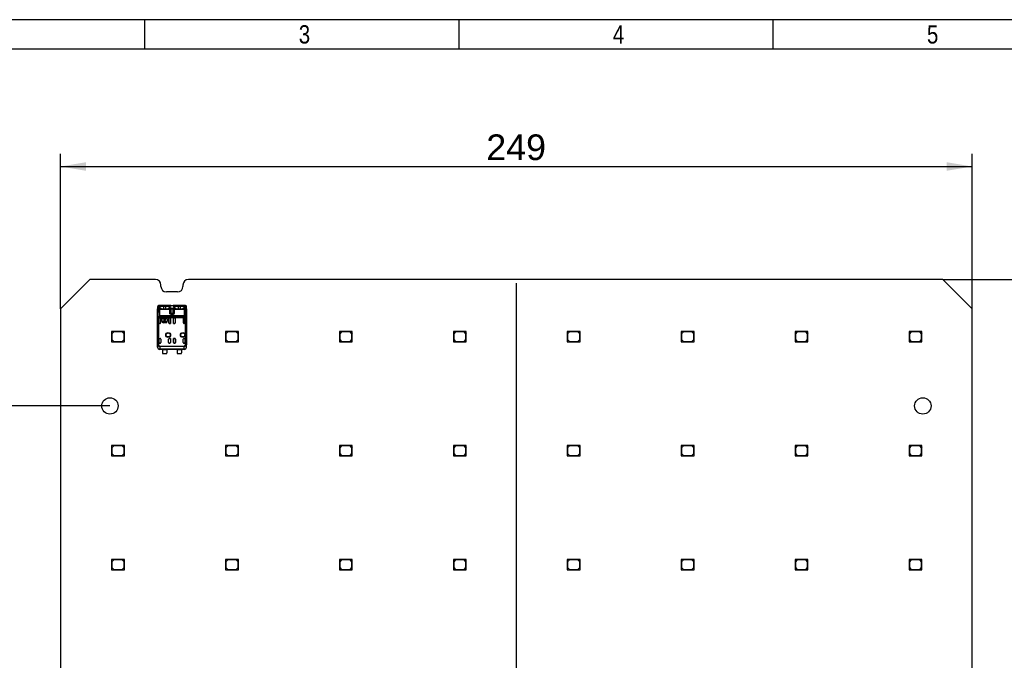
# Model space of a CAD drawing. Header units: millimetres. Extents: x 16 to 406, y 13 to 285.
# Tile 5 of 6: x 88 to 223, y 197 to 285. Entities that reach past the tile are written whole.
import ezdxf
from ezdxf.enums import TextEntityAlignment as Align
from ezdxf.lldxf.tags import DXFTag

# ---------------------------------------------------------------- set-up
doc = ezdxf.new("R2010")
doc.units = ezdxf.units.MM
for name, color, linetype in [('10', 7, 'Continuous'), ('4010-411-12610_S', 7, 'Continuous'), ('Default', 7, 'Continuous'), ('LED_2835', 7, 'Continuous'), ('PCB_3D', 7, 'Continuous')]:
    doc.layers.add(name, color=color, linetype=linetype)
doc.styles.add('SEACAD_Arial', font='arial.ttf')
tags = doc.linetypes.add('CENTER2', pattern=[28.575, 19.05, -3.175, 3.175, -3.175]).pattern_tags.tags
tags[10:11] = [DXFTag(74, 4), DXFTag(75, 0), DXFTag(340, '0'), DXFTag(46, 0.0), DXFTag(50, 0.0), DXFTag(44, 0.0), DXFTag(45, 0.0)]
tags[8:9] = [DXFTag(74, 4), DXFTag(75, 0), DXFTag(340, '0'), DXFTag(46, 0.0), DXFTag(50, 0.0), DXFTag(44, 0.0), DXFTag(45, 0.0)]
tags[6:7] = [DXFTag(74, 4), DXFTag(75, 0), DXFTag(340, '0'), DXFTag(46, 0.0), DXFTag(50, 0.0), DXFTag(44, 0.0), DXFTag(45, 0.0)]
tags[4:5] = [DXFTag(74, 4), DXFTag(75, 0), DXFTag(340, '0'), DXFTag(46, 0.0), DXFTag(50, 0.0), DXFTag(44, 0.0), DXFTag(45, 0.0)]
doc.dimstyles.new('ISO', dxfattribs={"dimtxt": 3.5, "dimasz": 3.5, "dimexe": 1.75, "dimexo": 0, "dimgap": 0.875, "dimtad": 1, "dimlfac": 2, "dimtxsty": 'SEACAD_Arial', "dimblk1": '_SE_FILLED', "dimblk2": '_SE_FILLED', "dimsah": 1, "dimcen": 1.75, "dimadec": 0, "dimazin": 0, "dimtfac": 0.5, "dimtdec": 3, "dimtmove": 0, "dimatfit": 3, "dimfxl": 1, "dimarcsym": 0})

# ---------------------------------------------------------------- blocks, each defined once
blk = doc.blocks.new('SEANNOT_GROUP')
at = {"layer": 'Default', "color": 7, "linetype": 'CENTER2'}
blk.add_line((156.16, 125.12), (156.16, 248.62), dxfattribs=at)
blk = doc.blocks.new('SE')
at = {"layer": '4010-411-12610_S', "color": 7, "linetype": 'Continuous'}
for p, q in [((107.16, 245.4), (107.19, 245.45)), ((107.16, 245.4), (107.17, 245.11)), ((107.16, 245.4), (107.16, 244.6)), ((107.17, 245.11), (107.17, 245.11)), ((107.25, 245.06), (107.17, 245.11)), ((107.17, 240.22), (107.17, 245.11)), ((107.17, 240.22), (107.17, 245.11)), ((107.36, 245.02), (107.25, 245.06)), ((107.27, 245.21), (107.26, 245.5)), ((107.56, 245.54), (107.28, 245.54)), ((107.74, 245.57), (107.36, 245.57)), ((107.43, 245.02), (107.36, 245.02)), ((107.36, 245.02), (107.36, 244.2)), ((107.45, 245.26), (107.4, 245.4)), ((107.4, 245.4), (107.4, 245.24)), ((107.43, 245.12), (108.84, 245.12)), ((107.43, 245.12), (107.43, 245.02)), ((108.84, 245.02), (107.43, 245.02)), ((107.43, 245.02), (107.43, 244.2)), ((107.45, 245.18), (107.45, 245.26)), ((107.6, 245.4), (107.56, 245.54)), ((107.71, 245.13), (108.56, 245.13)), ((107.74, 245.57), (107.76, 245.43)), ((107.96, 245.57), (107.74, 245.57)), ((107.96, 245.43), (107.76, 245.43)), ((107.96, 245.57), (107.96, 245.43)), ((108.31, 245.57), (107.96, 245.57)), ((108.31, 245.43), (107.96, 245.43)), ((107.96, 245.43), (107.96, 245.13)), ((108.31, 245.43), (108.31, 245.57)), ((108.53, 245.57), (108.31, 245.57)), ((108.51, 245.43), (108.31, 245.43)), ((108.31, 245.13), (108.31, 245.43)), ((108.51, 245.43), (108.53, 245.57)), ((108.92, 245.57), (108.53, 245.57)), ((108.7, 245.54), (108.67, 245.4)), ((109.56, 245.54), (108.71, 245.54)), ((108.82, 245.26), (108.81, 245.18)), ((108.81, 245.1), (108.86, 245.24)), ((108.87, 245.4), (108.82, 245.26)), ((108.84, 245.02), (108.84, 245.12)), ((108.9, 245.02), (108.84, 245.02)), ((108.84, 244.52), (108.84, 245.02)), ((108.86, 245.24), (108.87, 245.4)), ((109.01, 245.06), (108.9, 245.02)), ((108.9, 245.02), (108.9, 244.52)), ((108.96, 245.57), (108.91, 245.58)), ((108.92, 245.58), (108.94, 245.57)), ((109.01, 244.52), (109.01, 245.06)), ((109.26, 245.06), (109.26, 244.52)), ((109.36, 245.02), (109.26, 245.06)), ((109.36, 245.58), (109.31, 245.57)), ((109.33, 245.57), (109.34, 245.57)), ((109.74, 245.57), (109.34, 245.57)), ((109.43, 245.02), (109.36, 245.02)), ((109.36, 244.52), (109.36, 245.02)), ((109.45, 245.26), (109.4, 245.4)), ((109.4, 245.4), (109.4, 245.24)), ((109.43, 245.12), (109.43, 245.02)), ((109.43, 245.12), (110.84, 245.12)), ((109.43, 245.02), (109.43, 244.52)), ((110.84, 245.02), (109.43, 245.02)), ((109.45, 245.18), (109.45, 245.26)), ((109.56, 245.54), (109.6, 245.4)), ((109.71, 245.13), (110.56, 245.13)), ((109.96, 245.57), (109.74, 245.57)), ((109.74, 245.57), (109.76, 245.43)), ((109.96, 245.43), (109.76, 245.43)), ((109.96, 245.57), (109.96, 245.43)), ((110.31, 245.57), (109.96, 245.57)), ((110.31, 245.43), (109.96, 245.43)), ((109.96, 245.43), (109.96, 245.13)), ((110.31, 245.43), (110.31, 245.57)), ((110.53, 245.57), (110.31, 245.57)), ((110.31, 245.13), (110.31, 245.43)), ((110.51, 245.43), (110.31, 245.43)), ((110.51, 245.43), (110.53, 245.57)), ((110.91, 245.57), (110.53, 245.57)), ((110.7, 245.54), (110.67, 245.4)), ((110.98, 245.54), (110.71, 245.54)), ((110.82, 245.26), (110.81, 245.18)), ((110.81, 245.1), (110.86, 245.24)), ((110.87, 245.4), (110.82, 245.26)), ((110.84, 245.02), (110.84, 245.12)), ((110.9, 245.02), (110.84, 245.02)), ((110.84, 244.2), (110.84, 245.02)), ((110.86, 245.24), (110.87, 245.4)), ((111.02, 245.06), (110.9, 245.02)), ((110.9, 245.02), (110.9, 244.2)), ((111, 245.5), (111, 245.21)), ((111.09, 245.11), (111.02, 245.06)), ((111.09, 240.22), (111.09, 245.11)), ((111.1, 245.11), (111.09, 245.11)), ((111.1, 244.6), (111.1, 245.4)), ((111.1, 245.11), (111.1, 245.4)), ((111.1, 245.11), (111.1, 240.22)), ((107.16, 244.6), (107.16, 244.6)), ((107.16, 239.87), (107.16, 244.6)), ((107.16, 244.6), (107.16, 244.6)), ((107.22, 243.92), (107.32, 244.09)), ((107.22, 240.15), (107.22, 243.92)), ((107.31, 243.89), (107.39, 244.03)), ((107.46, 243.89), (107.31, 243.89)), ((107.31, 243.89), (107.31, 243.89)), ((107.31, 243.89), (107.31, 240.15)), ((107.36, 244.2), (107.43, 244.2)), ((107.36, 243.79), (107.36, 243.79)), ((107.36, 243.12), (107.36, 243.79)), ((107.36, 243.79), (107.36, 243.13)), ((110.88, 244.03), (107.39, 244.03)), ((107.43, 244.2), (110.84, 244.2)), ((107.46, 243.89), (107.48, 243.89)), ((107.48, 243.89), (107.48, 243.89)), ((108.79, 243.89), (107.48, 243.89)), ((107.58, 243.79), (107.58, 243.22)), ((107.78, 243.74), (107.77, 243.74)), ((107.77, 243.44), (107.77, 243.74)), ((107.77, 243.44), (107.78, 243.44)), ((107.78, 243.44), (107.78, 243.74)), ((107.88, 243.85), (107.88, 243.84)), ((107.88, 243.85), (108.38, 243.85)), ((107.88, 243.84), (108.38, 243.84)), ((107.89, 243.37), (108.1, 243.37)), ((107.89, 243.3), (107.89, 243.37)), ((108.03, 243.63), (107.97, 243.63)), ((107.97, 243.54), (108.03, 243.54)), ((108.1, 243.75), (108.1, 243.8)), ((108.1, 243.8), (108.17, 243.8)), ((108.1, 243.48), (108.1, 243.69)), ((108.1, 243.37), (108.1, 243.42)), ((108.17, 243.8), (108.17, 243.75)), ((108.17, 243.69), (108.17, 243.48)), ((108.17, 243.42), (108.17, 243.37)), ((108.17, 243.37), (108.38, 243.37)), ((108.38, 243.84), (108.38, 243.85)), ((108.38, 243.37), (108.38, 243.3)), ((108.48, 243.74), (108.48, 243.44)), ((108.5, 243.74), (108.48, 243.74)), ((108.48, 243.44), (108.5, 243.44)), ((108.5, 243.74), (108.5, 243.44)), ((108.69, 243.22), (108.69, 243.79)), ((108.79, 243.89), (108.81, 243.89)), ((109.46, 243.89), (108.81, 243.89)), ((108.84, 244.52), (108.9, 244.52)), ((108.9, 244.52), (109.01, 244.52)), ((108.91, 243.79), (108.91, 243.79)), ((108.91, 243.12), (108.91, 243.79)), ((108.91, 243.79), (108.91, 243.13)), ((108.97, 244.46), (109.08, 244.43)), ((109.01, 244.52), (109.26, 244.52)), ((109.06, 244.33), (109.08, 244.43)), ((109.2, 244.33), (109.06, 244.33)), ((109.12, 244.42), (109.13, 244.42)), ((109.13, 244.42), (109.19, 244.43)), ((109.2, 244.33), (109.19, 244.43)), ((109.26, 244.52), (109.36, 244.52)), ((109.36, 244.52), (109.43, 244.52)), ((109.36, 243.79), (109.36, 243.79)), ((109.36, 243.12), (109.36, 243.79)), ((109.36, 243.13), (109.36, 243.79)), ((109.46, 243.89), (109.48, 243.89)), ((110.79, 243.89), (109.48, 243.89)), ((109.58, 243.79), (109.58, 243.22)), ((110.69, 243.22), (110.69, 243.79)), ((110.79, 243.89), (110.79, 243.89)), ((110.79, 243.89), (110.81, 243.89)), ((110.95, 243.89), (110.81, 243.89)), ((110.84, 244.2), (110.9, 244.2)), ((110.91, 243.79), (110.91, 243.79)), ((110.91, 243.12), (110.91, 243.79)), ((110.91, 243.79), (110.91, 243.13)), ((110.95, 244.09), (111.05, 243.92)), ((110.96, 240.15), (110.96, 243.89)), ((111.05, 243.92), (111.05, 240.15)), ((111.11, 244.6), (111.1, 244.6)), ((111.1, 244.6), (111.1, 244.6)), ((111.11, 239.87), (111.11, 244.6)), ((107.36, 243.13), (107.36, 243.12)), ((107.48, 243.13), (107.36, 243.13)), ((107.48, 243.12), (107.36, 243.12)), ((107.48, 243.13), (107.48, 243.12)), ((108.38, 243.3), (107.89, 243.3)), ((108.28, 243.24), (107.98, 243.24)), ((107.98, 243.24), (107.98, 243.23)), ((108.28, 243.23), (107.98, 243.23)), ((108.28, 243.23), (108.28, 243.24)), ((108.79, 243.13), (108.79, 243.12)), ((108.79, 243.13), (108.91, 243.13)), ((108.91, 243.12), (108.79, 243.12)), ((108.91, 243.13), (108.91, 243.12)), ((109.36, 243.13), (109.36, 243.12)), ((109.36, 243.13), (109.48, 243.13)), ((109.48, 243.12), (109.36, 243.12)), ((109.48, 243.13), (109.48, 243.12)), ((110.79, 243.13), (110.79, 243.12)), ((110.91, 243.13), (110.79, 243.13)), ((110.91, 243.12), (110.79, 243.12)), ((110.91, 243.13), (110.91, 243.12)), ((107.36, 241.07), (107.36, 241.07)), ((107.36, 240.52), (107.36, 241.07)), ((107.36, 241.07), (107.36, 240.52)), ((107.36, 241.07), (107.51, 241.07)), ((107.36, 241.07), (107.51, 241.07)), ((107.51, 241.07), (107.51, 241.07)), ((107.61, 240.97), (107.61, 240.52)), ((108.66, 240.52), (108.66, 240.97)), ((108.76, 241.07), (108.76, 241.07)), ((108.76, 241.07), (108.91, 241.07)), ((108.91, 241.07), (108.76, 241.07)), ((108.91, 241.07), (108.91, 241.07)), ((108.91, 241.07), (108.91, 240.52)), ((108.91, 241.07), (108.91, 240.52)), ((109.36, 241.07), (109.36, 241.07)), ((109.36, 240.52), (109.36, 241.07)), ((109.36, 241.07), (109.36, 240.52)), ((109.36, 241.07), (109.51, 241.07)), ((109.51, 241.07), (109.36, 241.07)), ((109.51, 241.07), (109.51, 241.07)), ((109.61, 240.97), (109.61, 240.52)), ((110.66, 240.52), (110.66, 240.97)), ((110.76, 241.07), (110.76, 241.07)), ((110.76, 241.07), (110.91, 241.07)), ((110.76, 241.07), (110.91, 241.07)), ((110.91, 241.07), (110.91, 240.52)), ((110.91, 241.07), (110.91, 241.07)), ((110.91, 241.07), (110.91, 240.52)), ((107.16, 239.87), (107.17, 239.88)), ((107.17, 240.22), (107.17, 240.22)), ((107.17, 240.22), (107.17, 239.88)), ((107.22, 240.11), (107.31, 240.15)), ((107.22, 240.15), (107.31, 240.15)), ((107.36, 240.52), (107.36, 240.52)), ((107.51, 240.42), (107.46, 240.42)), ((107.47, 239.58), (107.46, 239.58)), ((107.46, 239.58), (107.46, 239.57)), ((107.82, 239.57), (107.46, 239.57)), ((107.47, 240.04), (107.47, 239.96)), ((107.47, 240.04), (110.8, 240.04)), ((107.47, 239.96), (107.47, 239.65)), ((110.8, 239.96), (107.47, 239.96)), ((107.47, 239.65), (110.8, 239.65)), ((107.47, 239.65), (107.47, 239.58)), ((110.8, 239.58), (107.47, 239.58)), ((107.47, 239.58), (107.47, 239.58)), ((107.82, 239.58), (107.82, 239.1)), ((107.82, 239.58), (108.45, 239.58)), ((108.45, 239.58), (108.45, 239.1)), ((109.82, 239.57), (108.45, 239.57)), ((108.81, 240.42), (108.76, 240.42)), ((108.91, 240.52), (108.91, 240.52)), ((109.36, 240.52), (109.36, 240.52)), ((109.51, 240.42), (109.46, 240.42)), ((109.82, 239.58), (109.82, 239.1)), ((109.82, 239.58), (110.45, 239.58)), ((110.45, 239.58), (110.45, 239.1)), ((110.81, 239.57), (110.45, 239.57)), ((110.81, 240.42), (110.76, 240.42)), ((110.8, 239.96), (110.8, 240.04)), ((110.8, 239.65), (110.8, 239.96)), ((110.8, 239.58), (110.8, 239.65)), ((110.8, 239.58), (110.8, 239.58)), ((110.81, 239.58), (110.8, 239.58)), ((110.81, 239.57), (110.81, 239.58)), ((110.91, 240.52), (110.91, 240.52)), ((111.04, 240.11), (110.96, 240.15)), ((110.96, 240.15), (111.05, 240.15)), ((111.04, 240.11), (111.04, 240.11)), ((111.09, 240.22), (111.1, 240.22)), ((111.1, 239.88), (111.1, 240.22)), ((111.1, 239.88), (111.11, 239.87)), ((107.85, 239.02), (108.42, 239.02)), ((109.85, 239.02), (110.42, 239.02))]:
    blk.add_line(p, q, dxfattribs=at)
for centre, radius in [((108.61, 241.55), 0.328), ((108.61, 241.55), 0.293), ((108.61, 241.55), 0.276), ((108.61, 241.55), 0.275), ((110.61, 241.55), 0.328), ((110.61, 241.55), 0.293), ((110.61, 241.55), 0.276), ((110.61, 241.55), 0.275)]:
    blk.add_circle(centre, radius, dxfattribs=at)
for centre, radius, start, end in [((107.26, 245.4), 0.0975, 88.4846, 177.9947), ((107.28, 245.1), 0.103, 93.1147, 174.8365), ((107.35, 245.38), 0.199, 88.7083, 125.0584), ((107.38, 245.03), 0.131, 109.7317, 167.0474), ((107.41, 245.31), 0.173, 216.1301, 243.8376), ((107.55, 245.57), 0.467, 242.0828, 254.2359), ((107.49, 245.01), 0.125, 119.2716, 173.1726), ((107.71, 245.21), 0.371, 85.7637, 113.6318), ((107.74, 244.94), 0.485, 88.0249, 107.1465), ((108.52, 244.87), 0.558, 74.1159, 90.7245), ((108.56, 245.21), 0.371, 66.3726, 94.2627), ((108.78, 245.01), 0.125, 6.8284, 60.7273), ((109.13, 244.64), 0.552, 68.1484, 111.8517), ((108.89, 245.03), 0.126, 11.5705, 70.7471), ((109.13, 246.49), 0.941, 257.923, 282.103), ((109.38, 245.03), 0.126, 109.2531, 168.4293), ((109.56, 245.58), 0.481, 243.0574, 254.1819), ((109.49, 245.01), 0.125, 119.2767, 173.1684), ((109.71, 245.2), 0.379, 85.9497, 113.3956), ((109.74, 244.93), 0.493, 88.1205, 107.0508), ((110.52, 244.87), 0.558, 74.1161, 90.7254), ((110.56, 245.21), 0.371, 66.3608, 94.2684), ((110.71, 245.57), 0.467, 285.762, 297.932), ((110.78, 245.01), 0.125, 6.8293, 60.7266), ((110.92, 245.38), 0.193, 45.1148, 91.0119), ((110.86, 245.31), 0.173, 296.1713, 323.8588), ((110.89, 245.03), 0.126, 11.6615, 71.5714), ((111, 245.46), 0.0836, 41.7956, 98.1629), ((111.01, 245.4), 0.0975, 2.0087, 91.5161), ((110.99, 245.1), 0.103, 5.1481, 86.8921), ((110.93, 245.4), 0.177, 0.5122, 42.6413), ((107.39, 244.31), 0.424, 245.6734, 258.4245), ((107.18, 244.21), 0.182, 317.5953, 357.0776), ((107.48, 244.22), 0.208, 218.9398, 244.2406), ((107.01, 244.21), 0.416, 335.0685, 359.2655), ((107.88, 243.74), 0.113, 90, 180), ((107.98, 243.44), 0.213, 180, 270), ((107.88, 243.74), 0.1, 90, 180), ((107.98, 243.44), 0.2, 180, 270), ((108.13, 243.58), 0.169, 101.3273, 165.7958), ((108.13, 243.58), 0.169, 194.2042, 258.6727), ((108.13, 243.58), 0.108, 107.7847, 157.568), ((108.13, 243.58), 0.108, 202.432, 252.2153), ((108.13, 243.58), 0.169, 281.3273, 78.6727), ((108.13, 243.58), 0.108, 287.7847, 72.2153), ((108.28, 243.44), 0.2, 270, 0), ((108.28, 243.44), 0.213, 270, 360), ((108.38, 243.74), 0.113, 0, 90), ((108.38, 243.74), 0.1, 0, 90), ((109.11, 244.76), 0.334, 264.1343, 271.3005), ((111.26, 244.21), 0.415, 180.6971, 204.9695), ((110.3, 243.65), 0.693, 20.5133, 33.6746), ((111.09, 244.21), 0.184, 183.1464, 222.1822), ((110.94, 244.1), 0.214, 276.3279, 301.9726), ((107.47, 239.88), 0.3, 180.004, 269.9956), ((107.32, 240.15), 0.107, 177.5513, 201.0362), ((107.48, 240.25), 0.29, 209.457, 268.84), ((107.51, 240.52), 0.1, 270, 0), ((108.76, 240.52), 0.1, 180, 270), ((109.51, 240.52), 0.1, 270, 0), ((110.76, 240.52), 0.1, 180, 270), ((110.79, 240.26), 0.296, 271.8595, 329.9225), ((110.8, 239.88), 0.3, 270.0044, 359.9972), ((110.94, 240.15), 0.107, 338.6596, 2.1387), ((107.95, 239.1), 0.125, 180, 216.8699), ((108.32, 239.1), 0.125, 323.1301, 0), ((109.95, 239.1), 0.125, 180, 216.8699), ((110.32, 239.1), 0.125, 323.1301, 0)]:
    blk.add_arc(centre, radius, start, end, dxfattribs=at)
for centre, major_axis, ratio, start_param, end_param in [((107.27, 245.11), (-0.1, -0.0024), 0.939661, 4.689874, 6.25773), ((107.28, 245.45), (0.074, -0.0672), 0.8975, 2.254597, 3.932999), ((107.71, 245.5), (0.451, 0), 0.342128, 2.840825, 3.150345), ((108.54, 245.24), (0.469, 0), 0.34202, -0.859272, -0.576897), ((110.91, 245.47), (0, 0.1), 0.754543, 6.070649, 6.283069), ((110.55, 245.5), (-0.45, 0), 0.34204, 3.132956, 3.443098), ((111, 245.11), (-0.1, 0.0024), 0.939661, 3.166998, 4.734915), ((107.46, 244.6), (-0.3, 0), 0.999962, 6.103357, 6.283185), ((107.46, 243.79), (0.1, 0), 0.999994, 1.570796, 3.141593), ((107.46, 243.79), (0.1, 0), 0.999994, 1.570796, 3.141593), ((107.48, 243.79), (0.1, 0), 0.999848, 0, 1.570796), ((108.79, 243.79), (-0.1, 0), 0.999848, 4.712389, 6.283185), ((108.81, 243.79), (-0.1, 0), 0.999994, 3.141593, 4.712389), ((108.81, 243.79), (-0.1, 0), 0.999994, 3.141593, 4.712389), ((109.09, 244.52), (0, -0.1), 0.821429, 4.712389, 6.100671), ((109.17, 244.52), (0, 0.1), 0.821429, 3.324107, 4.712389), ((109.46, 243.79), (0.1, 0), 0.999994, 1.570796, 3.141593), ((109.46, 243.79), (0.1, 0), 0.999994, 1.570796, 3.141593), ((109.48, 243.79), (0.1, 0), 0.999848, 0, 1.570796), ((110.79, 243.79), (-0.1, 0), 0.999848, 4.712389, 6.283185), ((110.81, 243.79), (-0.1, 0), 0.999994, 3.141593, 4.712389), ((110.81, 243.79), (-0.1, 0), 0.999994, 3.141593, 4.712389), ((110.81, 244.6), (-0.3, 0), 0.999962, 3.141593, 3.321418), ((107.48, 243.22), (0.0707, 0.0707), 0.999695, 3.926839, 5.497939), ((107.48, 243.23), (0.0707, 0.0707), 0.999695, 3.932239, 4.712389), ((108.79, 243.22), (-0.0707, 0.0707), 0.999695, 0.785246, 2.356347), ((108.79, 243.23), (-0.0707, 0.0707), 0.999695, 1.570796, 2.356347), ((109.48, 243.22), (0.0707, 0.0707), 0.999695, 3.926838, 5.497939), ((109.48, 243.23), (0.0707, 0.0707), 0.999695, 3.926838, 4.712389), ((110.79, 243.22), (-0.0707, 0.0707), 0.999695, 0.785246, 2.356347), ((110.79, 243.23), (-0.0707, 0.0707), 0.999695, 1.570796, 2.356347), ((107.51, 240.97), (0, -0.1), 0.999848, 1.570796, 3.141593), ((107.51, 240.97), (0, -0.1), 0.999848, 1.570796, 3.141593), ((108.76, 240.97), (0, -0.1), 0.999848, 3.141593, 4.712389), ((108.76, 240.97), (0, -0.1), 0.999848, 3.141593, 4.712389), ((109.51, 240.97), (0, -0.1), 0.999848, 1.570796, 3.141593), ((109.51, 240.97), (0, -0.1), 0.999848, 1.570796, 3.141593), ((110.76, 240.97), (0, -0.1), 0.999848, 3.141593, 4.712389), ((110.76, 240.97), (0, -0.1), 0.999848, 3.141593, 4.712389), ((107.46, 239.87), (0.212, 0.212), 0.999924, 2.35623, 3.926978), ((107.47, 239.88), (-0.3, 0.003), 0.766027, 0.013567, 1.579437), ((107.46, 240.52), (0.1, 0), 0.999994, 3.141593, 4.712389), ((107.46, 240.52), (0.1, 0), 0.999994, 3.141593, 4.712375), ((108.81, 240.52), (-0.1, 0), 0.999994, 1.570796, 3.141593), ((108.81, 240.52), (-0.1, 0), 0.999994, 1.570796, 3.141593), ((109.46, 240.52), (0.1, 0), 0.999994, 3.141593, 4.712389), ((109.46, 240.52), (0.1, 0), 0.999994, 3.141593, 4.712389), ((110.8, 239.88), (-0.3, -0.003), 0.766027, 1.562157, 3.128038), ((110.81, 240.52), (-0.1, 0), 0.999994, 1.570796, 3.141593), ((110.81, 240.52), (-0.1, 0), 0.999994, 1.57081, 3.141593), ((110.81, 239.87), (-0.212, 0.212), 0.999924, 2.356207, 3.926956)]:
    blk.add_ellipse(centre, major_axis=major_axis, ratio=ratio, start_param=start_param, end_param=end_param, dxfattribs=at)
for points, degree, knots in [([(107.36, 245.57), (107.35, 245.57), (107.34, 245.57), (107.31, 245.57), (107.3, 245.56), (107.29, 245.55), (107.28, 245.54)], 3, [0, 0, 0, 0, 0.244606, 0.491396, 0.742515, 1, 1, 1, 1]), ([(107.4, 245.4), (107.4, 245.44), (107.44, 245.48), (107.49, 245.52), (107.56, 245.54)], 2, [0, 0, 0, 0.5, 0.5, 1, 1, 1]), ([(107.71, 245.13), (107.59, 245.13), (107.5, 245.16), (107.4, 245.19), (107.4, 245.24)], 2, [0, 0, 0, 0.5, 0.5, 1, 1, 1]), ([(107.6, 245.4), (107.59, 245.4), (107.56, 245.39), (107.54, 245.37), (107.51, 245.35), (107.48, 245.33), (107.47, 245.31), (107.45, 245.29), (107.45, 245.27), (107.45, 245.26)], 3, [0, 0, 0, 0, 0.119171, 0.246227, 0.381178, 0.524029, 0.674783, 0.83344, 1, 1, 1, 1]), ([(108.86, 245.24), (108.86, 245.19), (108.77, 245.16), (108.69, 245.13), (108.56, 245.13)], 2, [0, 0, 0, 0.5, 0.5, 1, 1, 1]), ([(108.82, 245.26), (108.81, 245.27), (108.81, 245.28), (108.81, 245.3), (108.79, 245.32), (108.77, 245.34), (108.73, 245.37), (108.69, 245.39), (108.67, 245.4)], 3, [0, 0, 0, 0, 0.13162, 0.259649, 0.384096, 0.504969, 0.752582, 1, 1, 1, 1]), ([(109.26, 245.06), (109.25, 245.06), (109.24, 245.07), (109.22, 245.08), (109.2, 245.09), (109.17, 245.09), (109.15, 245.1), (109.12, 245.1), (109.1, 245.09), (109.07, 245.09), (109.05, 245.08), (109.03, 245.07), (109.02, 245.06), (109.01, 245.06)], 3, [0, 0, 0, 0, 0.095482, 0.187791, 0.277611, 0.365684, 0.452798, 0.539767, 0.627407, 0.716518, 0.80786, 0.90214, 1, 1, 1, 1]), ([(109.71, 245.13), (109.59, 245.13), (109.5, 245.16), (109.4, 245.19), (109.4, 245.24)], 2, [0, 0, 0, 0.5, 0.5, 1, 1, 1]), ([(109.6, 245.4), (109.59, 245.4), (109.56, 245.39), (109.54, 245.37), (109.51, 245.35), (109.48, 245.33), (109.47, 245.31), (109.45, 245.29), (109.45, 245.27), (109.45, 245.26)], 3, [0, 0, 0, 0, 0.119189, 0.246257, 0.381214, 0.524065, 0.674813, 0.833458, 1, 1, 1, 1]), ([(110.86, 245.24), (110.86, 245.19), (110.77, 245.16), (110.69, 245.13), (110.56, 245.13)], 2, [0, 0, 0, 0.5, 0.5, 1, 1, 1]), ([(110.82, 245.26), (110.81, 245.27), (110.81, 245.28), (110.81, 245.3), (110.79, 245.32), (110.77, 245.34), (110.73, 245.37), (110.69, 245.39), (110.67, 245.4)], 3, [0, 0, 0, 0, 0.13162, 0.259649, 0.384096, 0.504969, 0.752582, 1, 1, 1, 1]), ([(110.98, 245.54), (110.98, 245.55), (110.97, 245.56), (110.96, 245.57), (110.94, 245.57), (110.93, 245.57), (110.91, 245.57), (110.91, 245.57)], 3, [0, 0, 0, 0, 0.206395, 0.408543, 0.607471, 0.804252, 1, 1, 1, 1]), ([(109.06, 244.33), (108.97, 244.35), (108.91, 244.4), (108.88, 244.42), (108.86, 244.46), (108.84, 244.49), (108.84, 244.52)], 2, [0, 0, 0, 0.5, 0.5, 0.75, 0.75, 1, 1, 1]), ([(108.9, 244.52), (108.9, 244.52), (108.91, 244.51), (108.91, 244.5), (108.92, 244.49), (108.94, 244.47), (108.96, 244.47), (108.97, 244.46)], 3, [0, 0, 0, 0, 0.116292, 0.245911, 0.39736, 0.643352, 1, 1, 1, 1]), ([(109.19, 244.43), (109.2, 244.43), (109.23, 244.43), (109.26, 244.44), (109.3, 244.46), (109.32, 244.47), (109.34, 244.49), (109.36, 244.51), (109.36, 244.52), (109.36, 244.52)], 3, [0, 0, 0, 0, 0.180622, 0.363866, 0.549849, 0.69593, 0.816556, 0.915955, 1, 1, 1, 1]), ([(109.43, 244.52), (109.42, 244.45), (109.36, 244.4), (109.33, 244.37), (109.29, 244.35), (109.25, 244.34), (109.2, 244.33)], 2, [0, 0, 0, 0.5, 0.5, 0.75, 0.75, 1, 1, 1]), ([(107.17, 240.22), (107.17, 240.21), (107.17, 240.2), (107.18, 240.19), (107.18, 240.18), (107.19, 240.17), (107.19, 240.16), (107.2, 240.16), (107.21, 240.16), (107.22, 240.15)], 3, [0, 0, 0, 0, 0.113395, 0.227464, 0.348898, 0.483291, 0.634809, 0.806373, 1, 1, 1, 1]), ([(107.22, 240.11), (107.22, 240.12), (107.2, 240.12), (107.19, 240.14), (107.18, 240.15), (107.17, 240.18), (107.17, 240.21), (107.17, 240.22)], 3, [0, 0, 0, 0, 0.233305, 0.418726, 0.557587, 0.771407, 1, 1, 1, 1]), ([(111.1, 240.22), (111.1, 240.21), (111.1, 240.2), (111.09, 240.18), (111.09, 240.16), (111.08, 240.14), (111.07, 240.13), (111.05, 240.12), (111.04, 240.11)], 3, [0, 0, 0, 0, 0.122214, 0.238699, 0.352338, 0.466231, 0.68875, 1, 1, 1, 1]), ([(111.05, 240.15), (111.06, 240.16), (111.07, 240.16), (111.08, 240.17), (111.09, 240.18), (111.09, 240.2), (111.09, 240.21), (111.09, 240.22)], 3, [0, 0, 0, 0, 0.264912, 0.488067, 0.676456, 0.841557, 1, 1, 1, 1])]:
    blk.add_open_spline(points, degree=degree, knots=knots, dxfattribs=at)
for points, degree in [([(108.71, 245.54), (108.86, 245.49), (108.86, 245.4)], 2), ([(109.4, 245.4), (109.4, 245.49), (109.56, 245.54)], 2), ([(110.71, 245.54), (110.86, 245.49), (110.86, 245.4)], 2), ([(107.47, 240.04), (107.45, 240.04), (107.4, 240.05), (107.35, 240.09), (107.32, 240.13), (107.31, 240.15)], 3), ([(110.96, 240.15), (110.95, 240.13), (110.92, 240.09), (110.86, 240.05), (110.82, 240.04), (110.8, 240.04)], 3)]:
    blk.add_open_spline(points, degree=degree, dxfattribs=at)
blk.add_rational_spline([(110.88, 244.03), (110.91, 244.05), (110.94, 244.07), (110.95, 244.09)], [1.05939443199, 0.980194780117, 0.980201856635, 1.05941566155], degree=3, dxfattribs=at)
at = {"layer": 'LED_2835', "color": 7, "linetype": 'Continuous'}
for p, q in [((102.39, 242.02), (100.89, 242.02)), ((100.89, 242.02), (100.89, 240.62)), ((102.64, 242.02), (102.39, 242.02)), ((102.39, 242.02), (102.64, 241.77)), ((102.64, 241.77), (102.64, 242.02)), ((117.95, 242.02), (116.45, 242.02)), ((116.45, 242.02), (116.45, 240.62)), ((118.2, 242.02), (117.95, 242.02)), ((117.95, 242.02), (118.2, 241.77)), ((118.2, 241.77), (118.2, 242.02)), ((133.5, 242.02), (132, 242.02)), ((132, 242.02), (132, 240.62)), ((133.75, 242.02), (133.5, 242.02)), ((133.5, 242.02), (133.75, 241.77)), ((133.75, 241.77), (133.75, 242.02)), ((149.06, 242.02), (147.56, 242.02)), ((147.56, 242.02), (147.56, 240.62)), ((149.31, 242.02), (149.06, 242.02)), ((149.06, 242.02), (149.31, 241.77)), ((149.31, 241.77), (149.31, 242.02)), ((164.61, 242.02), (163.11, 242.02)), ((163.11, 242.02), (163.11, 240.62)), ((164.86, 242.02), (164.61, 242.02)), ((164.61, 242.02), (164.86, 241.77)), ((164.86, 241.77), (164.86, 242.02)), ((180.17, 242.02), (178.67, 242.02)), ((178.67, 242.02), (178.67, 240.62)), ((180.42, 242.02), (180.17, 242.02)), ((180.17, 242.02), (180.42, 241.77)), ((180.42, 241.77), (180.42, 242.02)), ((195.72, 242.02), (194.22, 242.02)), ((194.22, 242.02), (194.22, 240.62)), ((195.97, 242.02), (195.72, 242.02)), ((195.72, 242.02), (195.97, 241.77)), ((195.97, 241.77), (195.97, 242.02)), ((211.28, 242.02), (209.78, 242.02)), ((209.78, 242.02), (209.78, 240.62)), ((211.53, 242.02), (211.28, 242.02)), ((211.28, 242.02), (211.53, 241.77)), ((211.53, 241.77), (211.53, 242.02)), ((101.19, 241.97), (100.94, 241.72)), ((100.94, 241.72), (100.94, 240.92)), ((100.94, 240.92), (101.19, 240.67)), ((102.34, 241.97), (101.19, 241.97)), ((101.19, 240.67), (102.34, 240.67)), ((102.59, 241.72), (102.34, 241.97)), ((102.34, 240.67), (102.59, 240.92)), ((102.59, 240.92), (102.59, 241.72)), ((102.64, 240.62), (102.64, 241.77)), ((116.75, 241.97), (116.5, 241.72)), ((116.5, 241.72), (116.5, 240.92)), ((116.5, 240.92), (116.75, 240.67)), ((117.9, 241.97), (116.75, 241.97)), ((116.75, 240.67), (117.9, 240.67)), ((118.15, 241.72), (117.9, 241.97)), ((117.9, 240.67), (118.15, 240.92)), ((118.15, 240.92), (118.15, 241.72)), ((118.2, 240.62), (118.2, 241.77)), ((132.3, 241.97), (132.05, 241.72)), ((132.05, 241.72), (132.05, 240.92)), ((132.05, 240.92), (132.3, 240.67)), ((133.45, 241.97), (132.3, 241.97)), ((132.3, 240.67), (133.45, 240.67)), ((133.7, 241.72), (133.45, 241.97)), ((133.45, 240.67), (133.7, 240.92)), ((133.7, 240.92), (133.7, 241.72)), ((133.75, 240.62), (133.75, 241.77)), ((147.86, 241.97), (147.61, 241.72)), ((147.61, 241.72), (147.61, 240.92)), ((147.61, 240.92), (147.86, 240.67)), ((149.01, 241.97), (147.86, 241.97)), ((147.86, 240.67), (149.01, 240.67)), ((149.26, 241.72), (149.01, 241.97)), ((149.01, 240.67), (149.26, 240.92)), ((149.26, 240.92), (149.26, 241.72)), ((149.31, 240.62), (149.31, 241.77)), ((163.41, 241.97), (163.16, 241.72)), ((163.16, 241.72), (163.16, 240.92)), ((163.16, 240.92), (163.41, 240.67)), ((164.56, 241.97), (163.41, 241.97)), ((163.41, 240.67), (164.56, 240.67)), ((164.81, 241.72), (164.56, 241.97)), ((164.56, 240.67), (164.81, 240.92)), ((164.81, 240.92), (164.81, 241.72)), ((164.86, 240.62), (164.86, 241.77)), ((178.97, 241.97), (178.72, 241.72)), ((178.72, 241.72), (178.72, 240.92)), ((178.72, 240.92), (178.97, 240.67)), ((180.12, 241.97), (178.97, 241.97)), ((178.97, 240.67), (180.12, 240.67)), ((180.37, 241.72), (180.12, 241.97)), ((180.12, 240.67), (180.37, 240.92)), ((180.37, 240.92), (180.37, 241.72)), ((180.42, 240.62), (180.42, 241.77)), ((194.52, 241.97), (194.27, 241.72)), ((194.27, 241.72), (194.27, 240.92)), ((194.27, 240.92), (194.52, 240.67)), ((195.67, 241.97), (194.52, 241.97)), ((194.52, 240.67), (195.67, 240.67)), ((195.92, 241.72), (195.67, 241.97)), ((195.67, 240.67), (195.92, 240.92)), ((195.92, 240.92), (195.92, 241.72)), ((195.97, 240.62), (195.97, 241.77)), ((210.08, 241.97), (209.83, 241.72)), ((209.83, 241.72), (209.83, 240.92)), ((209.83, 240.92), (210.08, 240.67)), ((211.23, 241.97), (210.08, 241.97)), ((210.08, 240.67), (211.23, 240.67)), ((211.48, 241.72), (211.23, 241.97)), ((211.23, 240.67), (211.48, 240.92)), ((211.48, 240.92), (211.48, 241.72)), ((211.53, 240.62), (211.53, 241.77)), ((100.89, 240.62), (102.64, 240.62)), ((116.45, 240.62), (118.2, 240.62)), ((132, 240.62), (133.75, 240.62)), ((147.56, 240.62), (149.31, 240.62)), ((163.11, 240.62), (164.86, 240.62)), ((178.67, 240.62), (180.42, 240.62)), ((194.22, 240.62), (195.97, 240.62)), ((209.78, 240.62), (211.53, 240.62)), ((102.39, 226.46), (100.89, 226.46)), ((100.89, 226.46), (100.89, 225.06)), ((101.19, 226.41), (100.94, 226.16)), ((100.94, 226.16), (100.94, 225.36)), ((102.34, 226.41), (101.19, 226.41)), ((102.59, 226.16), (102.34, 226.41)), ((102.64, 226.46), (102.39, 226.46)), ((102.39, 226.46), (102.64, 226.21)), ((102.59, 225.36), (102.59, 226.16)), ((102.64, 226.21), (102.64, 226.46)), ((102.64, 225.06), (102.64, 226.21)), ((117.95, 226.46), (116.45, 226.46)), ((116.45, 226.46), (116.45, 225.06)), ((116.75, 226.41), (116.5, 226.16)), ((116.5, 226.16), (116.5, 225.36)), ((117.9, 226.41), (116.75, 226.41)), ((118.15, 226.16), (117.9, 226.41)), ((118.2, 226.46), (117.95, 226.46)), ((117.95, 226.46), (118.2, 226.21)), ((118.15, 225.36), (118.15, 226.16)), ((118.2, 226.21), (118.2, 226.46)), ((118.2, 225.06), (118.2, 226.21)), ((133.5, 226.46), (132, 226.46)), ((132, 226.46), (132, 225.06)), ((132.3, 226.41), (132.05, 226.16)), ((132.05, 226.16), (132.05, 225.36)), ((133.45, 226.41), (132.3, 226.41)), ((133.7, 226.16), (133.45, 226.41)), ((133.75, 226.46), (133.5, 226.46)), ((133.5, 226.46), (133.75, 226.21)), ((133.7, 225.36), (133.7, 226.16)), ((133.75, 226.21), (133.75, 226.46)), ((133.75, 225.06), (133.75, 226.21)), ((149.06, 226.46), (147.56, 226.46)), ((147.56, 226.46), (147.56, 225.06)), ((147.86, 226.41), (147.61, 226.16)), ((147.61, 226.16), (147.61, 225.36)), ((149.01, 226.41), (147.86, 226.41)), ((149.26, 226.16), (149.01, 226.41)), ((149.31, 226.46), (149.06, 226.46)), ((149.06, 226.46), (149.31, 226.21)), ((149.26, 225.36), (149.26, 226.16)), ((149.31, 226.21), (149.31, 226.46)), ((149.31, 225.06), (149.31, 226.21)), ((164.61, 226.46), (163.11, 226.46)), ((163.11, 226.46), (163.11, 225.06)), ((163.41, 226.41), (163.16, 226.16)), ((163.16, 226.16), (163.16, 225.36)), ((164.56, 226.41), (163.41, 226.41)), ((164.81, 226.16), (164.56, 226.41)), ((164.86, 226.46), (164.61, 226.46)), ((164.61, 226.46), (164.86, 226.21)), ((164.81, 225.36), (164.81, 226.16)), ((164.86, 226.21), (164.86, 226.46)), ((164.86, 225.06), (164.86, 226.21)), ((180.17, 226.46), (178.67, 226.46)), ((178.67, 226.46), (178.67, 225.06)), ((178.97, 226.41), (178.72, 226.16)), ((178.72, 226.16), (178.72, 225.36)), ((180.12, 226.41), (178.97, 226.41)), ((180.37, 226.16), (180.12, 226.41)), ((180.42, 226.46), (180.17, 226.46)), ((180.17, 226.46), (180.42, 226.21)), ((180.37, 225.36), (180.37, 226.16)), ((180.42, 226.21), (180.42, 226.46)), ((180.42, 225.06), (180.42, 226.21)), ((195.72, 226.46), (194.22, 226.46)), ((194.22, 226.46), (194.22, 225.06)), ((194.52, 226.41), (194.27, 226.16)), ((194.27, 226.16), (194.27, 225.36)), ((195.67, 226.41), (194.52, 226.41)), ((195.92, 226.16), (195.67, 226.41)), ((195.97, 226.46), (195.72, 226.46)), ((195.72, 226.46), (195.97, 226.21)), ((195.92, 225.36), (195.92, 226.16)), ((195.97, 226.21), (195.97, 226.46)), ((195.97, 225.06), (195.97, 226.21)), ((211.28, 226.46), (209.78, 226.46)), ((209.78, 226.46), (209.78, 225.06)), ((210.08, 226.41), (209.83, 226.16)), ((209.83, 226.16), (209.83, 225.36)), ((211.23, 226.41), (210.08, 226.41)), ((211.48, 226.16), (211.23, 226.41)), ((211.53, 226.46), (211.28, 226.46)), ((211.28, 226.46), (211.53, 226.21)), ((211.48, 225.36), (211.48, 226.16)), ((211.53, 226.21), (211.53, 226.46)), ((211.53, 225.06), (211.53, 226.21)), ((100.89, 225.06), (102.64, 225.06)), ((100.94, 225.36), (101.19, 225.11)), ((101.19, 225.11), (102.34, 225.11)), ((102.34, 225.11), (102.59, 225.36)), ((116.45, 225.06), (118.2, 225.06)), ((116.5, 225.36), (116.75, 225.11)), ((116.75, 225.11), (117.9, 225.11)), ((117.9, 225.11), (118.15, 225.36)), ((132, 225.06), (133.75, 225.06)), ((132.05, 225.36), (132.3, 225.11)), ((132.3, 225.11), (133.45, 225.11)), ((133.45, 225.11), (133.7, 225.36)), ((147.56, 225.06), (149.31, 225.06)), ((147.61, 225.36), (147.86, 225.11)), ((147.86, 225.11), (149.01, 225.11)), ((149.01, 225.11), (149.26, 225.36)), ((163.11, 225.06), (164.86, 225.06)), ((163.16, 225.36), (163.41, 225.11)), ((163.41, 225.11), (164.56, 225.11)), ((164.56, 225.11), (164.81, 225.36)), ((178.67, 225.06), (180.42, 225.06)), ((178.72, 225.36), (178.97, 225.11)), ((178.97, 225.11), (180.12, 225.11)), ((180.12, 225.11), (180.37, 225.36)), ((194.22, 225.06), (195.97, 225.06)), ((194.27, 225.36), (194.52, 225.11)), ((194.52, 225.11), (195.67, 225.11)), ((195.67, 225.11), (195.92, 225.36)), ((209.78, 225.06), (211.53, 225.06)), ((209.83, 225.36), (210.08, 225.11)), ((210.08, 225.11), (211.23, 225.11)), ((211.23, 225.11), (211.48, 225.36)), ((102.39, 210.91), (100.89, 210.91)), ((100.89, 210.91), (100.89, 209.51)), ((101.19, 210.86), (100.94, 210.61)), ((100.94, 210.61), (100.94, 209.81)), ((100.94, 209.81), (101.19, 209.56)), ((102.34, 210.86), (101.19, 210.86)), ((102.59, 210.61), (102.34, 210.86)), ((102.34, 209.56), (102.59, 209.81)), ((102.64, 210.91), (102.39, 210.91)), ((102.39, 210.91), (102.64, 210.66)), ((102.59, 209.81), (102.59, 210.61)), ((102.64, 210.66), (102.64, 210.91)), ((102.64, 209.51), (102.64, 210.66)), ((117.95, 210.91), (116.45, 210.91)), ((116.45, 210.91), (116.45, 209.51)), ((116.75, 210.86), (116.5, 210.61)), ((116.5, 210.61), (116.5, 209.81)), ((116.5, 209.81), (116.75, 209.56)), ((117.9, 210.86), (116.75, 210.86)), ((118.15, 210.61), (117.9, 210.86)), ((117.9, 209.56), (118.15, 209.81)), ((118.2, 210.91), (117.95, 210.91)), ((117.95, 210.91), (118.2, 210.66)), ((118.15, 209.81), (118.15, 210.61)), ((118.2, 210.66), (118.2, 210.91)), ((118.2, 209.51), (118.2, 210.66)), ((133.5, 210.91), (132, 210.91)), ((132, 210.91), (132, 209.51)), ((132.3, 210.86), (132.05, 210.61)), ((132.05, 210.61), (132.05, 209.81)), ((132.05, 209.81), (132.3, 209.56)), ((133.45, 210.86), (132.3, 210.86)), ((133.7, 210.61), (133.45, 210.86)), ((133.45, 209.56), (133.7, 209.81)), ((133.75, 210.91), (133.5, 210.91)), ((133.5, 210.91), (133.75, 210.66)), ((133.7, 209.81), (133.7, 210.61)), ((133.75, 210.66), (133.75, 210.91)), ((133.75, 209.51), (133.75, 210.66)), ((149.06, 210.91), (147.56, 210.91)), ((147.56, 210.91), (147.56, 209.51)), ((147.86, 210.86), (147.61, 210.61)), ((147.61, 210.61), (147.61, 209.81)), ((147.61, 209.81), (147.86, 209.56)), ((149.01, 210.86), (147.86, 210.86)), ((149.26, 210.61), (149.01, 210.86)), ((149.01, 209.56), (149.26, 209.81)), ((149.31, 210.91), (149.06, 210.91)), ((149.06, 210.91), (149.31, 210.66)), ((149.26, 209.81), (149.26, 210.61)), ((149.31, 210.66), (149.31, 210.91)), ((149.31, 209.51), (149.31, 210.66)), ((164.61, 210.91), (163.11, 210.91)), ((163.11, 210.91), (163.11, 209.51)), ((163.41, 210.86), (163.16, 210.61)), ((163.16, 210.61), (163.16, 209.81)), ((163.16, 209.81), (163.41, 209.56)), ((164.56, 210.86), (163.41, 210.86)), ((164.81, 210.61), (164.56, 210.86)), ((164.56, 209.56), (164.81, 209.81)), ((164.86, 210.91), (164.61, 210.91)), ((164.61, 210.91), (164.86, 210.66)), ((164.81, 209.81), (164.81, 210.61)), ((164.86, 210.66), (164.86, 210.91)), ((164.86, 209.51), (164.86, 210.66)), ((180.17, 210.91), (178.67, 210.91)), ((178.67, 210.91), (178.67, 209.51)), ((178.97, 210.86), (178.72, 210.61)), ((178.72, 210.61), (178.72, 209.81)), ((178.72, 209.81), (178.97, 209.56)), ((180.12, 210.86), (178.97, 210.86)), ((180.37, 210.61), (180.12, 210.86)), ((180.12, 209.56), (180.37, 209.81)), ((180.42, 210.91), (180.17, 210.91)), ((180.17, 210.91), (180.42, 210.66)), ((180.37, 209.81), (180.37, 210.61)), ((180.42, 210.66), (180.42, 210.91)), ((180.42, 209.51), (180.42, 210.66)), ((195.72, 210.91), (194.22, 210.91)), ((194.22, 210.91), (194.22, 209.51)), ((194.52, 210.86), (194.27, 210.61)), ((194.27, 210.61), (194.27, 209.81)), ((194.27, 209.81), (194.52, 209.56)), ((195.67, 210.86), (194.52, 210.86)), ((195.92, 210.61), (195.67, 210.86)), ((195.67, 209.56), (195.92, 209.81)), ((195.97, 210.91), (195.72, 210.91)), ((195.72, 210.91), (195.97, 210.66)), ((195.92, 209.81), (195.92, 210.61)), ((195.97, 210.66), (195.97, 210.91)), ((195.97, 209.51), (195.97, 210.66)), ((211.28, 210.91), (209.78, 210.91)), ((209.78, 210.91), (209.78, 209.51)), ((210.08, 210.86), (209.83, 210.61)), ((209.83, 210.61), (209.83, 209.81)), ((209.83, 209.81), (210.08, 209.56)), ((211.23, 210.86), (210.08, 210.86)), ((211.48, 210.61), (211.23, 210.86)), ((211.23, 209.56), (211.48, 209.81)), ((211.53, 210.91), (211.28, 210.91)), ((211.28, 210.91), (211.53, 210.66)), ((211.48, 209.81), (211.48, 210.61)), ((211.53, 210.66), (211.53, 210.91)), ((211.53, 209.51), (211.53, 210.66)), ((100.89, 209.51), (102.64, 209.51)), ((101.19, 209.56), (102.34, 209.56)), ((116.45, 209.51), (118.2, 209.51)), ((116.75, 209.56), (117.9, 209.56)), ((132, 209.51), (133.75, 209.51)), ((132.3, 209.56), (133.45, 209.56)), ((147.56, 209.51), (149.31, 209.51)), ((147.86, 209.56), (149.01, 209.56)), ((163.11, 209.51), (164.86, 209.51)), ((163.41, 209.56), (164.56, 209.56)), ((178.67, 209.51), (180.42, 209.51)), ((178.97, 209.56), (180.12, 209.56)), ((194.22, 209.51), (195.97, 209.51)), ((194.52, 209.56), (195.67, 209.56)), ((209.78, 209.51), (211.53, 209.51)), ((210.08, 209.56), (211.23, 209.56))]:
    blk.add_line(p, q, dxfattribs=at)
at = {"layer": 'PCB_3D', "color": 7, "linetype": 'Continuous'}
for p, q in [((97.91, 249.12), (93.91, 245.12)), ((106.88, 249.12), (97.91, 249.12)), ((214.41, 249.12), (111.38, 249.12)), ((218.41, 245.12), (214.41, 249.12)), ((107.63, 248.17), (107.63, 248.37)), ((109.88, 247.42), (108.38, 247.42)), ((110.63, 248.37), (110.63, 248.17)), ((93.91, 245.12), (93.91, 128.62)), ((218.41, 128.62), (218.41, 245.12))]:
    blk.add_line(p, q, dxfattribs=at)
for centre in [(100.66, 231.87), (211.66, 231.87)]:
    blk.add_circle(centre, 1.12, dxfattribs=at)
for centre, start, end in [((106.88, 248.37), 0, 90), ((111.38, 248.37), 90, 180), ((108.38, 248.17), 180, 270), ((109.88, 248.17), 270, 0)]:
    blk.add_arc(centre, 0.75, start, end, dxfattribs=at)
blk = doc.blocks.new('DMBLK1')
at = {"layer": 'Default', "linetype": 'Continuous'}
for points in [[(97.41, 265.13), (93.91, 264.54), (97.41, 263.96)], [(214.91, 265.13), (214.91, 263.96), (218.41, 264.54)]]:
    blk.add_hatch(color=7, dxfattribs=at).paths.add_polyline_path(points)
at = {"layer": 'Default', "color": 7, "linetype": 'Continuous'}
for p, q in [((93.91, 245.12), (93.91, 266.29)), ((218.41, 245.12), (218.41, 266.29)), ((93.91, 264.54), (218.41, 264.54))]:
    blk.add_line(p, q, dxfattribs=at)
at = {"layer": 'Default', "color": 7, "linetype": 'Continuous', "style": 'SEACAD_Arial'}
blk.add_text('249', height=3.5, dxfattribs=at).set_placement((152.05, 268.92), align=Align.TOP_LEFT)
blk = doc.blocks.new('_SE_FILLED')
at = {"color": 0}
blk.add_line((0, 0), (-1, 0), dxfattribs=at)
blk.add_solid([(0, 0), (-1, -0.1665), (-1, 0.1665), (0, 0)], dxfattribs=at)
blk = doc.blocks.new('DMBLK2')
at = {"layer": 'Default', "linetype": 'Continuous'}
for points in [[(240.58, 245.62), (240, 249.12), (239.42, 245.62)], [(240.58, 128.12), (239.42, 128.12), (240, 124.62)]]:
    blk.add_hatch(color=7, dxfattribs=at).paths.add_polyline_path(points)
at = {"layer": 'Default', "color": 7, "linetype": 'Continuous'}
for p, q in [((214.41, 249.12), (241.75, 249.12)), ((240, 249.12), (240, 124.62)), ((162.9, 124.62), (241.75, 124.62))]:
    blk.add_line(p, q, dxfattribs=at)
at = {"layer": 'Default', "color": 7, "linetype": 'Continuous', "style": 'SEACAD_Arial'}
blk.add_text('249', height=3.5, rotation=90, dxfattribs=at).set_placement((235.62, 182.77), align=Align.TOP_LEFT)
blk = doc.blocks.new('DMBLK3')
at = {"layer": 'Default', "linetype": 'Continuous'}
for points in [[(76.11, 228.37), (77.27, 228.37), (76.69, 231.87)], [(76.11, 145.37), (76.69, 141.87), (77.27, 145.37)]]:
    blk.add_hatch(color=7, dxfattribs=at).paths.add_polyline_path(points)
at = {"layer": 'Default', "color": 7, "linetype": 'Continuous'}
for p, q in [((100.66, 231.87), (74.94, 231.87)), ((76.69, 231.87), (76.69, 141.87)), ((100.66, 141.87), (74.94, 141.87))]:
    blk.add_line(p, q, dxfattribs=at)
at = {"layer": 'Default', "color": 7, "linetype": 'Continuous', "style": 'SEACAD_Arial'}
blk.add_text('180', height=3.5, rotation=90, dxfattribs=at).set_placement((72.32, 182.77), align=Align.TOP_LEFT)

msp = doc.modelspace()

# ---------------------------------------------------------------- linework, layer by layer
at = {"layer": '10', "color": 7, "linetype": 'Continuous'}
for p, q in [((105.4441, 280.5775), (105.4441, 284.5775)), ((148.333, 280.5775), (148.333, 284.5775)), ((191.2219, 280.5775), (191.2219, 284.5775)), ((405.6664, 280.5775), (19.6664, 280.5775))]:
    msp.add_line(p, q, dxfattribs=at)
msp.add_lwpolyline([(405.6664, 13.5775), (405.6664, 284.5775), (15.6664, 284.5775), (15.6664, 13.5775), (405.6664, 13.5775)], dxfattribs=at)

# ---------------------------------------------------------------- block references
at = {"layer": 'Default'}
for name in ['SE', 'SEANNOT_GROUP']:
    msp.add_blockref(name, (0, 0), dxfattribs=at)

# ---------------------------------------------------------------- texts
at = {"layer": '10', "char_height": 2.5, "width": 1.521749, "attachment_point": 1, "style": 'SEACAD_Arial'}
for s, insert in [('{\\farial rounded mt|b0||i0||c0|p34;\\C7;\\H2.50000002;\\W0.8;3}', (126.444, 283.8275)), ('{\\farial rounded mt|b0||i0||c0|p34;\\C7;\\H2.50000002;\\W0.8;4}', (169.3328, 283.8275)), ('{\\farial rounded mt|b0||i0||c0|p34;\\C7;\\H2.50000002;\\W0.8;5}', (212.2216, 283.8275))]:
    msp.add_mtext(s, dxfattribs=dict(at, insert=insert))

# ---------------------------------------------------------------- dimensions: what is measured, and where the dimension line sits
at = {"layer": 'Default', "color": 7, "linetype": 'Continuous'}
for base, p1, p2, angle, picture, middle, dimtype in [((93.9087, 264.5417), (93.9087, 245.1248), (218.4087, 245.1248), 0, 'DMBLK1', (156.1587, 264.5417), 161), ((240, 124.6248), (214.4087, 249.1248), (162.8962, 124.6248), 90, 'DMBLK2', (240, 186.8748), 160), ((76.6916, 231.8748), (100.6587, 231.8748), (100.6587, 141.8748), 270, 'DMBLK3', (76.6916, 186.8748), 161)]:
    dim = msp.add_linear_dim(base=base, p1=p1, p2=p2, angle=angle, text='\\A1;<>', dimstyle='ISO', dxfattribs=at)
    dim.commit()
    dim.dimension.update_dxf_attribs({"geometry": picture, "text_midpoint": middle, "dimtype": dimtype})

doc.saveas('drawing.dxf')
